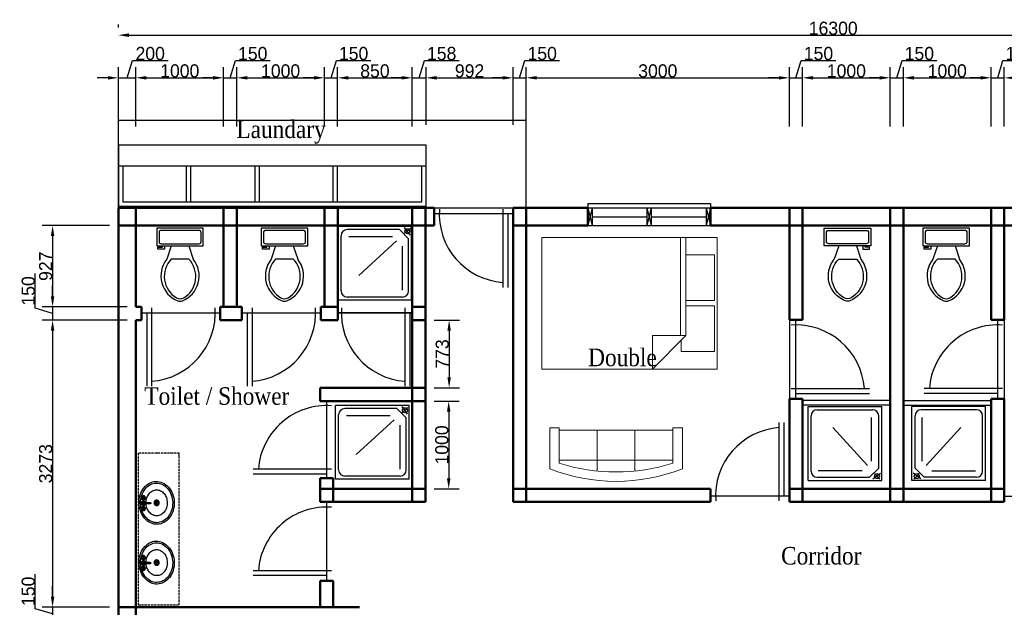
# Model space of a CAD drawing. Header units: metres. Extents: x -375439 to -92892, y 227568 to 490033.
# Tile 20 of 24: x -141303 to -130078, y 253145 to 259840. Entities that reach past the tile are written whole.
import ezdxf

# ---------------------------------------------------------------- set-up
doc = ezdxf.new("R2010")
doc.units = ezdxf.units.M
doc.header["$MEASUREMENT"] = 0
doc.linetypes.add('ACAD_ISO05W100', pattern=[36, 24, -3, 0, -3, 0, -3, 0, -3])
for name, color, linetype in [('.18', 7, 'Continuous'), ('.20', 7, 'Continuous'), ('Layer10', 252, 'ACAD_ISO05W100'), ('PLUMBING', 1, 'Continuous')]:
    doc.layers.add(name, color=color, linetype=linetype)
for name, color, linetype, lineweight in [('.25', 1, 'Continuous', 25), ('.50', 7, 'Continuous', 50), ('dimensioning', 1, 'Continuous', 20), ('furniture', 8, 'Continuous', 18)]:
    doc.layers.add(name, color=color, linetype=linetype, lineweight=lineweight)
doc.dimstyles.new('DIN', dxfattribs={"dimtxt": 150, "dimasz": 120, "dimexe": 120, "dimexo": 100, "dimtad": 1, "dimdec": 0, "dimdsep": 46, "dimtxsty": 'Standard', "dimcen": 2.5, "dimadec": 0, "dimazin": 0, "dimtfac": 1, "dimtdec": 0, "dimtmove": 0, "dimatfit": 3, "dimfxl": 1, "dimtvp": 1, "dimtolj": 1, "dimtzin": 0, "dimarcsym": 0})

# ---------------------------------------------------------------- blocks, each defined once
blk = doc.blocks.new('Toilet - top')
for p, q in [((9.5, -6), (9.5, -2)), ((-10, -8.5), (-8, -8.5)), ((-10, -9.5), (-10, -8.5)), ((-8, -8.5), (-8, -8)), ((-7, -8), (-7, -9.5)), ((-4, -8), (-6, -14)), ((4, -8), (6, -14)), ((-7, -9.5), (-10, -9.5)), ((4, -14), (-4, -14))]:
    blk.add_line(p, q)
blk.add_lwpolyline([(10.5, -8), (10.5, 0), (-10.5, 0), (-10.5, -8)], close=True)
for points in [[(-9.5, -2), (-9.5, -6)], [(8.5, -1), (-8.5, -1)], [(-8.5, -7), (8.5, -7)]]:
    blk.add_lwpolyline(points)
for centre, radius, start, end in [((-8.62, -1.88), 0.884, 81.8699, 188.1301), ((8.62, -1.88), 0.884, 351.8699, 98.1301), ((-8.62, -6.12), 0.884, 171.8699, 278.1301), ((8.62, -6.12), 0.884, 261.8699, 8.1301), ((3.52, -21.58), 12.17, 141.4691, 247.9714), ((4.2, -21.82), 11.33, 136.3677, 238.9468), ((-3.52, -21.58), 12.17, 292.0284, 38.5307), ((-4.2, -21.82), 11.33, 301.053, 43.6321), ((0, -27.88), 4, 245.7318, 294.2682), ((0, -29), 4, 254.8605, 285.1395)]:
    blk.add_arc(centre, radius, start, end)
blk = doc.blocks.new('Faucet - Bathroom top')
for p, q in [((-4.107, 0.125), (-4.375, 0.125)), ((-3.75, 0.4788), (-3.75, 0.75)), ((-3.5, 0.482), (-3.5, 0.75)), ((-3.1461, 0.125), (-2.875, 0.125)), ((3.143, 0.125), (2.875, 0.125)), ((3.5, 0.4788), (3.5, 0.75)), ((3.75, 0.482), (3.75, 0.75)), ((4.1039, 0.125), (4.375, 0.125)), ((-4.1039, -0.125), (-4.375, -0.125)), ((-3.75, -0.4821), (-3.75, -0.75)), ((-3.5, -0.4789), (-3.5, -0.75)), ((-3.143, -0.125), (-2.875, -0.125)), ((-0.5, -0.8639), (-0.5, -4.5)), ((0.5, -4.5), (0.5, -0.8631)), ((3.1461, -0.125), (2.875, -0.125)), ((3.5, -0.4821), (3.5, -0.75)), ((3.75, -0.4789), (3.75, -0.75)), ((4.107, -0.125), (4.375, -0.125))]:
    blk.add_line(p, q)
for centre, radius in [((-3.625, 0), 1.375), ((-4.625, 0), 0.2795), ((-3.625, 0), 0.5), ((-3.625, 1), 0.2795), ((-2.625, 0), 0.2795), ((0, 0), 0.5), ((3.625, 0), 1.375), ((2.625, 0), 0.2795), ((3.625, 0), 0.5), ((3.625, 1), 0.2795), ((4.625, 0), 0.2795), ((-3.625, -1), 0.2795), ((3.625, -1), 0.2795)]:
    blk.add_circle(centre, radius)
for centre, radius, start, end in [((-3.625, 0), 1, 105.2407, 164.2093), ((-3.625, 0), 1, 16.44125, 74.07887), ((0, 0), 1.5, 289.6514, 250.3603), ((0, 0), 1, 300.3431, 239.7554), ((3.625, 0), 1, 106.12, 164.0884), ((3.625, 0), 1, 16.23422, 73.90469), ((-3.625, 0), 1, 196.2342, 253.9047), ((-3.625, 0), 1, 286.12, 344.0884), ((0, -4.5), 0.5, 180, 0), ((3.625, 0), 1, 196.4413, 254.0789), ((3.625, 0), 1, 285.2407, 344.2093)]:
    blk.add_arc(centre, radius, start, end)
blk = doc.blocks.new('Sink - Oval top')
for p, q in [((-1, 0), (1, 0)), ((0, 1), (0, -1))]:
    blk.add_line(p, q)
at = {"linetype": 'Continuous'}
for points in [[(-12.23, 0.39, 0.117634), (-11.46, -3.36, 0.104469), (-8.88, -6.8, 0.090016), (-5.08, -9.07, 0.08192), (-0.32, -10.02, 0.08192), (4.49, -9.38, 0.090016), (8.42, -7.36, 0.104469), (11.22, -4.09, 0.117634), (12.23, -0.39, 0.117634), (11.46, 3.36, 0.104469), (8.88, 6.8, 0.090016), (5.08, 9.07, 0.08192), (0.32, 10.02, 0.08192), (-4.49, 9.38, 0.090016), (-8.42, 7.36, 0.104469), (-11.22, 4.09, 0.117634)], [(-11.29, 0.16, 0.118622), (-10.52, -3.25, 0.104678), (-8.07, -6.36, 0.089562), (-4.54, -8.37, 0.081185), (-0.13, -9.15, 0.081185), (4.3, -8.49, 0.089562), (7.89, -6.58, 0.104678), (10.42, -3.55, 0.118622), (11.29, -0.16, 0.118622), (10.52, 3.25, 0.104678), (8.07, 6.36, 0.089562), (4.54, 8.37, 0.081185), (0.13, 9.15, 0.081185), (-4.3, 8.49, 0.089562), (-7.89, 6.58, 0.104678), (-10.42, 3.55, 0.118622)], [(-7.42, 0.08, 0.118283), (-6.91, -2.17, 0.104607), (-5.29, -4.21, 0.089718), (-2.97, -5.53, 0.081436), (-0.07, -6.04, 0.081436), (2.84, -5.59, 0.089718), (5.2, -4.33, 0.104607), (6.86, -2.32, 0.118283), (7.42, -0.08, 0.118283), (6.91, 2.17, 0.104607), (5.29, 4.21, 0.089718), (2.97, 5.53, 0.081436), (0.07, 6.04, 0.081436), (-2.84, 5.59, 0.089718), (-5.2, 4.33, 0.104607), (-6.86, 2.32, 0.118283)]]:
    blk.add_lwpolyline(points, format="xyb", close=True, dxfattribs=at)
for radius in [1.5, 1]:
    blk.add_circle((0, 0), radius)
blk = doc.blocks.new('*D108')
at = {"layer": 'Defpoints', "color": 0}
for p in [(-123878, 259664), (-140178, 258000), (-123878, 257000)]:
    blk.add_point(p, dxfattribs=at)
at = {"layer": 'dimensioning', "color": 0, "lineweight": -2}
for p, q in [((-140178, 259750), (-140178, 259784)), ((-123878, 258750), (-123878, 259784)), ((-140058, 259664), (-123998, 259664))]:
    blk.add_line(p, q, dxfattribs=at)
at = {"layer": 'dimensioning', "color": 0}
for points in [[(-140058, 259684), (-140058, 259644), (-140178, 259664)], [(-123998, 259684), (-123998, 259644), (-123878, 259664)]]:
    blk.add_solid(points, dxfattribs=at)
at = {"layer": 'dimensioning', "color": 0, "insert": (-132028, 259742), "char_height": 150, "attachment_point": 5}
blk.add_mtext('\\A1;16300', dxfattribs=at)
blk = doc.blocks.new('*D109')
at = {"layer": 'Defpoints', "color": 0}
for p in [(-139978, 259178), (-140178, 256874), (-139978, 256874)]:
    blk.add_point(p, dxfattribs=at)
at = {"layer": 'dimensioning', "color": 0, "lineweight": -2}
for p, q in [((-140078, 259178), (-140018, 259376)), ((-140018, 259376), (-139612, 259376)), ((-140178, 258624), (-140178, 259298)), ((-139978, 258624), (-139978, 259298)), ((-140298, 259178), (-140418, 259178)), ((-140178, 259178), (-139978, 259178)), ((-140178, 259178), (-139978, 259178)), ((-139858, 259178), (-139738, 259178))]:
    blk.add_line(p, q, dxfattribs=at)
at = {"layer": 'dimensioning', "color": 0}
for points in [[(-140298, 259198), (-140298, 259158), (-140178, 259178)], [(-139858, 259198), (-139858, 259158), (-139978, 259178)]]:
    blk.add_solid(points, dxfattribs=at)
at = {"layer": 'dimensioning', "color": 0, "insert": (-139815, 259454), "char_height": 150, "attachment_point": 5}
blk.add_mtext('\\A1;200', dxfattribs=at)
blk = doc.blocks.new('*D110')
at = {"layer": 'Defpoints', "color": 0}
for p in [(-138978, 259178), (-139978, 256874), (-138978, 256874)]:
    blk.add_point(p, dxfattribs=at)
at = {"layer": 'dimensioning', "color": 0, "lineweight": -2}
for p, q in [((-139978, 258624), (-139978, 259298)), ((-138978, 258624), (-138978, 259298)), ((-139858, 259178), (-139098, 259178))]:
    blk.add_line(p, q, dxfattribs=at)
at = {"layer": 'dimensioning', "color": 0}
for points in [[(-139858, 259198), (-139858, 259158), (-139978, 259178)], [(-139098, 259198), (-139098, 259158), (-138978, 259178)]]:
    blk.add_solid(points, dxfattribs=at)
at = {"layer": 'dimensioning', "color": 0, "insert": (-139478, 259256), "char_height": 150, "attachment_point": 5}
blk.add_mtext('\\A1;1000', dxfattribs=at)
blk = doc.blocks.new('*D111')
at = {"layer": 'Defpoints', "color": 0}
for p in [(-138828, 259178), (-138978, 256874), (-138828, 256874)]:
    blk.add_point(p, dxfattribs=at)
at = {"layer": 'dimensioning', "color": 0, "lineweight": -2}
for p, q in [((-138903, 259178), (-138843, 259376)), ((-138843, 259376), (-138448, 259376)), ((-138978, 258624), (-138978, 259298)), ((-138828, 258624), (-138828, 259298)), ((-139098, 259178), (-139218, 259178)), ((-138978, 259178), (-138828, 259178)), ((-138978, 259178), (-138828, 259178)), ((-138708, 259178), (-138588, 259178))]:
    blk.add_line(p, q, dxfattribs=at)
at = {"layer": 'dimensioning', "color": 0}
for points in [[(-139098, 259198), (-139098, 259158), (-138978, 259178)], [(-138708, 259198), (-138708, 259158), (-138828, 259178)]]:
    blk.add_solid(points, dxfattribs=at)
at = {"layer": 'dimensioning', "color": 0, "insert": (-138646, 259454), "char_height": 150, "attachment_point": 5}
blk.add_mtext('\\A1;150', dxfattribs=at)
blk = doc.blocks.new('*D112')
at = {"layer": 'Defpoints', "color": 0}
for p in [(-137828, 259178), (-138828, 256874), (-137828, 256874)]:
    blk.add_point(p, dxfattribs=at)
at = {"layer": 'dimensioning', "color": 0, "lineweight": -2}
for p, q in [((-138828, 258624), (-138828, 259298)), ((-137828, 258624), (-137828, 259298)), ((-138708, 259178), (-137948, 259178))]:
    blk.add_line(p, q, dxfattribs=at)
at = {"layer": 'dimensioning', "color": 0}
for points in [[(-138708, 259198), (-138708, 259158), (-138828, 259178)], [(-137948, 259198), (-137948, 259158), (-137828, 259178)]]:
    blk.add_solid(points, dxfattribs=at)
at = {"layer": 'dimensioning', "color": 0, "insert": (-138328, 259256), "char_height": 150, "attachment_point": 5}
blk.add_mtext('\\A1;1000', dxfattribs=at)
blk = doc.blocks.new('*D113')
at = {"layer": 'Defpoints', "color": 0}
for p in [(-137678, 259178), (-137828, 256874), (-137678, 256874)]:
    blk.add_point(p, dxfattribs=at)
at = {"layer": 'dimensioning', "color": 0, "lineweight": -2}
for p, q in [((-137753, 259178), (-137693, 259376)), ((-137693, 259376), (-137298, 259376)), ((-137828, 258624), (-137828, 259298)), ((-137678, 258624), (-137678, 259298)), ((-137948, 259178), (-138068, 259178)), ((-137828, 259178), (-137678, 259178)), ((-137828, 259178), (-137678, 259178)), ((-137558, 259178), (-137438, 259178))]:
    blk.add_line(p, q, dxfattribs=at)
at = {"layer": 'dimensioning', "color": 0}
for points in [[(-137948, 259198), (-137948, 259158), (-137828, 259178)], [(-137558, 259198), (-137558, 259158), (-137678, 259178)]]:
    blk.add_solid(points, dxfattribs=at)
at = {"layer": 'dimensioning', "color": 0, "insert": (-137496, 259454), "char_height": 150, "attachment_point": 5}
blk.add_mtext('\\A1;150', dxfattribs=at)
blk = doc.blocks.new('*D114')
at = {"layer": 'Defpoints', "color": 0}
for p in [(-136828, 259178), (-137678, 256874), (-136828, 256874)]:
    blk.add_point(p, dxfattribs=at)
at = {"layer": 'dimensioning', "color": 0, "lineweight": -2}
for p, q in [((-137678, 258624), (-137678, 259298)), ((-136828, 258624), (-136828, 259298)), ((-137558, 259178), (-136948, 259178))]:
    blk.add_line(p, q, dxfattribs=at)
at = {"layer": 'dimensioning', "color": 0}
for points in [[(-137558, 259198), (-137558, 259158), (-137678, 259178)], [(-136948, 259198), (-136948, 259158), (-136828, 259178)]]:
    blk.add_solid(points, dxfattribs=at)
at = {"layer": 'dimensioning', "color": 0, "insert": (-137253, 259256), "char_height": 150, "attachment_point": 5}
blk.add_mtext('\\A1;850', dxfattribs=at)
blk = doc.blocks.new('*D115')
at = {"layer": 'Defpoints', "color": 0}
for p in [(-136670, 259178), (-136828, 256874), (-136670, 256894)]:
    blk.add_point(p, dxfattribs=at)
at = {"layer": 'dimensioning', "color": 0, "lineweight": -2}
for p, q in [((-136749, 259178), (-136689, 259376)), ((-136689, 259376), (-136294, 259376)), ((-136828, 258624), (-136828, 259298)), ((-136670, 258644), (-136670, 259298)), ((-136948, 259178), (-137068, 259178)), ((-136828, 259178), (-136670, 259178)), ((-136828, 259178), (-136670, 259178)), ((-136550, 259178), (-136430, 259178))]:
    blk.add_line(p, q, dxfattribs=at)
at = {"layer": 'dimensioning', "color": 0}
for points in [[(-136948, 259198), (-136948, 259158), (-136828, 259178)], [(-136550, 259198), (-136550, 259158), (-136670, 259178)]]:
    blk.add_solid(points, dxfattribs=at)
at = {"layer": 'dimensioning', "color": 0, "insert": (-136492, 259454), "char_height": 150, "attachment_point": 5}
blk.add_mtext('\\A1;158', dxfattribs=at)
blk = doc.blocks.new('*D116')
at = {"layer": 'Defpoints', "color": 0}
for p in [(-135678, 259178), (-136670, 256894), (-135678, 256894)]:
    blk.add_point(p, dxfattribs=at)
at = {"layer": 'dimensioning', "color": 0, "lineweight": -2}
for p, q in [((-136670, 258644), (-136670, 259298)), ((-135678, 258644), (-135678, 259298)), ((-136550, 259178), (-135798, 259178))]:
    blk.add_line(p, q, dxfattribs=at)
at = {"layer": 'dimensioning', "color": 0}
for points in [[(-136550, 259198), (-136550, 259158), (-136670, 259178)], [(-135798, 259198), (-135798, 259158), (-135678, 259178)]]:
    blk.add_solid(points, dxfattribs=at)
at = {"layer": 'dimensioning', "color": 0, "insert": (-136174, 259256), "char_height": 150, "attachment_point": 5}
blk.add_mtext('\\A1;992', dxfattribs=at)
blk = doc.blocks.new('*D117')
at = {"layer": 'Defpoints', "color": 0}
for p in [(-135528, 259178), (-135678, 256894), (-135528, 256874)]:
    blk.add_point(p, dxfattribs=at)
at = {"layer": 'dimensioning', "color": 0, "lineweight": -2}
for p, q in [((-135603, 259178), (-135543, 259376)), ((-135543, 259376), (-135148, 259376)), ((-135678, 258644), (-135678, 259298)), ((-135528, 258624), (-135528, 259298)), ((-135798, 259178), (-135918, 259178)), ((-135678, 259178), (-135528, 259178)), ((-135678, 259178), (-135528, 259178)), ((-135408, 259178), (-135288, 259178))]:
    blk.add_line(p, q, dxfattribs=at)
at = {"layer": 'dimensioning', "color": 0}
for points in [[(-135798, 259198), (-135798, 259158), (-135678, 259178)], [(-135408, 259198), (-135408, 259158), (-135528, 259178)]]:
    blk.add_solid(points, dxfattribs=at)
at = {"layer": 'dimensioning', "color": 0, "insert": (-135346, 259454), "char_height": 150, "attachment_point": 5}
blk.add_mtext('\\A1;150', dxfattribs=at)
blk = doc.blocks.new('*D118')
at = {"layer": 'Defpoints', "color": 0}
for p in [(-132528, 259178), (-135528, 256874), (-132528, 256874)]:
    blk.add_point(p, dxfattribs=at)
at = {"layer": 'dimensioning', "color": 0, "lineweight": -2}
for p, q in [((-135528, 258624), (-135528, 259298)), ((-132528, 258624), (-132528, 259298)), ((-135408, 259178), (-132648, 259178))]:
    blk.add_line(p, q, dxfattribs=at)
at = {"layer": 'dimensioning', "color": 0}
for points in [[(-135408, 259198), (-135408, 259158), (-135528, 259178)], [(-132648, 259198), (-132648, 259158), (-132528, 259178)]]:
    blk.add_solid(points, dxfattribs=at)
at = {"layer": 'dimensioning', "color": 0, "insert": (-134028, 259256), "char_height": 150, "attachment_point": 5}
blk.add_mtext('\\A1;3000', dxfattribs=at)
blk = doc.blocks.new('*D119')
at = {"layer": 'Defpoints', "color": 0}
for p in [(-132378, 259178), (-132528, 256874), (-132378, 256874)]:
    blk.add_point(p, dxfattribs=at)
at = {"layer": 'dimensioning', "color": 0, "lineweight": -2}
for p, q in [((-132453, 259178), (-132393, 259376)), ((-132393, 259376), (-131998, 259376)), ((-132528, 258624), (-132528, 259298)), ((-132378, 258624), (-132378, 259298)), ((-132648, 259178), (-132768, 259178)), ((-132528, 259178), (-132378, 259178)), ((-132528, 259178), (-132378, 259178)), ((-132258, 259178), (-132138, 259178))]:
    blk.add_line(p, q, dxfattribs=at)
at = {"layer": 'dimensioning', "color": 0}
for points in [[(-132648, 259198), (-132648, 259158), (-132528, 259178)], [(-132258, 259198), (-132258, 259158), (-132378, 259178)]]:
    blk.add_solid(points, dxfattribs=at)
at = {"layer": 'dimensioning', "color": 0, "insert": (-132196, 259454), "char_height": 150, "attachment_point": 5}
blk.add_mtext('\\A1;150', dxfattribs=at)
blk = doc.blocks.new('*D120')
at = {"layer": 'Defpoints', "color": 0}
for p in [(-131378, 259178), (-132378, 256874), (-131378, 256874)]:
    blk.add_point(p, dxfattribs=at)
at = {"layer": 'dimensioning', "color": 0, "lineweight": -2}
for p, q in [((-132378, 258624), (-132378, 259298)), ((-131378, 258624), (-131378, 259298)), ((-132258, 259178), (-131498, 259178))]:
    blk.add_line(p, q, dxfattribs=at)
at = {"layer": 'dimensioning', "color": 0}
for points in [[(-132258, 259198), (-132258, 259158), (-132378, 259178)], [(-131498, 259198), (-131498, 259158), (-131378, 259178)]]:
    blk.add_solid(points, dxfattribs=at)
at = {"layer": 'dimensioning', "color": 0, "insert": (-131878, 259256), "char_height": 150, "attachment_point": 5}
blk.add_mtext('\\A1;1000', dxfattribs=at)
blk = doc.blocks.new('*D121')
at = {"layer": 'Defpoints', "color": 0}
for p in [(-131228, 259178), (-131378, 256874), (-131228, 256874)]:
    blk.add_point(p, dxfattribs=at)
at = {"layer": 'dimensioning', "color": 0, "lineweight": -2}
for p, q in [((-131303, 259178), (-131243, 259376)), ((-131243, 259376), (-130848, 259376)), ((-131378, 258624), (-131378, 259298)), ((-131228, 258624), (-131228, 259298)), ((-131498, 259178), (-131618, 259178)), ((-131378, 259178), (-131228, 259178)), ((-131378, 259178), (-131228, 259178)), ((-131108, 259178), (-130988, 259178))]:
    blk.add_line(p, q, dxfattribs=at)
at = {"layer": 'dimensioning', "color": 0}
for points in [[(-131498, 259198), (-131498, 259158), (-131378, 259178)], [(-131108, 259198), (-131108, 259158), (-131228, 259178)]]:
    blk.add_solid(points, dxfattribs=at)
at = {"layer": 'dimensioning', "color": 0, "insert": (-131046, 259454), "char_height": 150, "attachment_point": 5}
blk.add_mtext('\\A1;150', dxfattribs=at)
blk = doc.blocks.new('*D122')
at = {"layer": 'Defpoints', "color": 0}
for p in [(-130228, 259178), (-131228, 256874), (-130228, 256874)]:
    blk.add_point(p, dxfattribs=at)
at = {"layer": 'dimensioning', "color": 0, "lineweight": -2}
for p, q in [((-131228, 258624), (-131228, 259298)), ((-130228, 258624), (-130228, 259298)), ((-131108, 259178), (-130348, 259178))]:
    blk.add_line(p, q, dxfattribs=at)
at = {"layer": 'dimensioning', "color": 0}
for points in [[(-131108, 259198), (-131108, 259158), (-131228, 259178)], [(-130348, 259198), (-130348, 259158), (-130228, 259178)]]:
    blk.add_solid(points, dxfattribs=at)
at = {"layer": 'dimensioning', "color": 0, "insert": (-130728, 259256), "char_height": 150, "attachment_point": 5}
blk.add_mtext('\\A1;1000', dxfattribs=at)
blk = doc.blocks.new('*D123')
at = {"layer": 'Defpoints', "color": 0}
for p in [(-130078, 259178), (-130228, 256874), (-130078, 256874)]:
    blk.add_point(p, dxfattribs=at)
at = {"layer": 'dimensioning', "color": 0, "lineweight": -2}
for p, q in [((-130153, 259178), (-130093, 259376)), ((-130093, 259376), (-129698, 259376)), ((-130228, 258624), (-130228, 259298)), ((-130078, 258624), (-130078, 259298)), ((-130348, 259178), (-130468, 259178)), ((-130228, 259178), (-130078, 259178)), ((-130228, 259178), (-130078, 259178)), ((-129958, 259178), (-129838, 259178))]:
    blk.add_line(p, q, dxfattribs=at)
at = {"layer": 'dimensioning', "color": 0}
for points in [[(-130348, 259198), (-130348, 259158), (-130228, 259178)], [(-129958, 259198), (-129958, 259158), (-130078, 259178)]]:
    blk.add_solid(points, dxfattribs=at)
at = {"layer": 'dimensioning', "color": 0, "insert": (-129896, 259454), "char_height": 150, "attachment_point": 5}
blk.add_mtext('\\A1;150', dxfattribs=at)
blk = doc.blocks.new('*D128')
at = {"layer": 'Defpoints', "color": 0}
for p in [(-140178, 257495), (-140928, 256568), (-139978, 256568)]:
    blk.add_point(p, dxfattribs=at)
at = {"layer": 'dimensioning', "color": 0, "lineweight": -2}
for p, q in [((-140278, 257495), (-141048, 257495)), ((-140928, 257375), (-140928, 256688)), ((-140078, 256568), (-141048, 256568))]:
    blk.add_line(p, q, dxfattribs=at)
at = {"layer": 'dimensioning', "color": 0}
for points in [[(-140948, 257375), (-140908, 257375), (-140928, 257495)], [(-140948, 256688), (-140908, 256688), (-140928, 256568)]]:
    blk.add_solid(points, dxfattribs=at)
at = {"layer": 'dimensioning', "color": 0, "insert": (-141006, 257031), "char_height": 150, "attachment_point": 5, "rotation": 90}
blk.add_mtext('\\A1;927', dxfattribs=at)
blk = doc.blocks.new('*D129')
at = {"layer": 'Defpoints', "color": 0}
for p in [(-139978, 256568), (-140928, 256418), (-139978, 256418)]:
    blk.add_point(p, dxfattribs=at)
at = {"layer": 'dimensioning', "color": 0, "lineweight": -2}
for p, q in [((-141126, 256552), (-141126, 256947)), ((-140928, 256688), (-140928, 256808)), ((-140928, 256493), (-141126, 256552)), ((-140078, 256568), (-141048, 256568)), ((-140928, 256568), (-140928, 256418)), ((-140928, 256568), (-140928, 256418)), ((-140078, 256418), (-141048, 256418)), ((-140928, 256298), (-140928, 256178))]:
    blk.add_line(p, q, dxfattribs=at)
at = {"layer": 'dimensioning', "color": 0}
for points in [[(-140948, 256688), (-140908, 256688), (-140928, 256568)], [(-140948, 256298), (-140908, 256298), (-140928, 256418)]]:
    blk.add_solid(points, dxfattribs=at)
at = {"layer": 'dimensioning', "color": 0, "insert": (-141205, 256750), "char_height": 150, "attachment_point": 5, "rotation": 90}
blk.add_mtext('\\A1;150', dxfattribs=at)
blk = doc.blocks.new('*D130')
at = {"layer": 'Defpoints', "color": 0}
for p in [(-139978, 256418), (-140928, 253145), (-140178, 253145)]:
    blk.add_point(p, dxfattribs=at)
at = {"layer": 'dimensioning', "color": 0, "lineweight": -2}
for p, q in [((-140078, 256418), (-141048, 256418)), ((-140928, 256298), (-140928, 253265)), ((-140278, 253145), (-141048, 253145))]:
    blk.add_line(p, q, dxfattribs=at)
at = {"layer": 'dimensioning', "color": 0}
for points in [[(-140948, 256298), (-140908, 256298), (-140928, 256418)], [(-140948, 253265), (-140908, 253265), (-140928, 253145)]]:
    blk.add_solid(points, dxfattribs=at)
at = {"layer": 'dimensioning', "color": 0, "insert": (-141006, 254781), "char_height": 150, "attachment_point": 5, "rotation": 90}
blk.add_mtext('\\A1;3273', dxfattribs=at)
blk = doc.blocks.new('*D131')
at = {"layer": 'Defpoints', "color": 0}
for p in [(-140178, 253145), (-140928, 252995), (-140178, 252995)]:
    blk.add_point(p, dxfattribs=at)
at = {"layer": 'dimensioning', "color": 0, "lineweight": -2}
for p, q in [((-141126, 253129), (-141126, 253524)), ((-140928, 253265), (-140928, 253385)), ((-140278, 253145), (-141048, 253145)), ((-140928, 253145), (-140928, 252995)), ((-140928, 253145), (-140928, 252995)), ((-140928, 253070), (-141126, 253129)), ((-140278, 252995), (-141048, 252995)), ((-140928, 252875), (-140928, 252755))]:
    blk.add_line(p, q, dxfattribs=at)
at = {"layer": 'dimensioning', "color": 0}
for points in [[(-140948, 253265), (-140908, 253265), (-140928, 253145)], [(-140948, 252875), (-140908, 252875), (-140928, 252995)]]:
    blk.add_solid(points, dxfattribs=at)
at = {"layer": 'dimensioning', "color": 0, "insert": (-141205, 253327), "char_height": 150, "attachment_point": 5, "rotation": 90}
blk.add_mtext('\\A1;150', dxfattribs=at)
blk = doc.blocks.new('*D136')
at = {"layer": 'Defpoints', "color": 0}
for p in [(-136678, 256418), (-136678, 255645), (-136407, 255645)]:
    blk.add_point(p, dxfattribs=at)
at = {"layer": 'dimensioning', "color": 0, "lineweight": -2}
for p, q in [((-136578, 256418), (-136287, 256418)), ((-136407, 256298), (-136407, 255765)), ((-136578, 255645), (-136287, 255645))]:
    blk.add_line(p, q, dxfattribs=at)
at = {"layer": 'dimensioning', "color": 0}
for points in [[(-136427, 256298), (-136387, 256298), (-136407, 256418)], [(-136427, 255765), (-136387, 255765), (-136407, 255645)]]:
    blk.add_solid(points, dxfattribs=at)
at = {"layer": 'dimensioning', "color": 0, "insert": (-136485, 256031), "char_height": 150, "attachment_point": 5, "rotation": 90}
blk.add_mtext('\\A1;773', dxfattribs=at)
blk = doc.blocks.new('*D137')
at = {"layer": 'Defpoints', "color": 0}
for p in [(-136678, 255495), (-136678, 254495), (-136412, 254495)]:
    blk.add_point(p, dxfattribs=at)
at = {"layer": 'dimensioning', "color": 0, "lineweight": -2}
for p, q in [((-136578, 255495), (-136292, 255495)), ((-136412, 255375), (-136412, 254615)), ((-136578, 254495), (-136292, 254495))]:
    blk.add_line(p, q, dxfattribs=at)
at = {"layer": 'dimensioning', "color": 0}
for points in [[(-136432, 255375), (-136392, 255375), (-136412, 255495)], [(-136432, 254615), (-136392, 254615), (-136412, 254495)]]:
    blk.add_solid(points, dxfattribs=at)
at = {"layer": 'dimensioning', "color": 0, "insert": (-136490, 254995), "char_height": 150, "attachment_point": 5, "rotation": 90}
blk.add_mtext('\\A1;1000', dxfattribs=at)

msp = doc.modelspace()

# ---------------------------------------------------------------- linework, layer by layer
at = {"layer": '.20'}
for p, q in [((-140177.6, 257694.8), (-140177.6, 258694.8)), ((-140177.6, 258694.8), (-135527.6, 258694.8)), ((-135527.6, 257694.8), (-135527.6, 258694.8)), ((-136670, 258410), (-140177.6, 258410)), ((-140177.6, 258410), (-140177.6, 257714.8)), ((-136670, 257714.8), (-136670, 258410)), ((-136670, 258172.4), (-140177.6, 258172.4)), ((-140127.6, 258172.4), (-140127.6, 257764.8)), ((-139400, 257764.8), (-139400, 258172.4)), ((-139350, 257764.8), (-139350, 258172.4)), ((-138620, 257764.8), (-138620, 258172.4)), ((-138570, 257764.8), (-138570, 258172.4)), ((-137730, 257764.8), (-137730, 258172.4)), ((-137680, 257764.8), (-137680, 258172.4)), ((-136720, 257764.8), (-136720, 258172.4)), ((-140127.6, 257764.8), (-136720, 257764.8)), ((-140177.6, 257714.8), (-136670, 257714.8)), ((-136577.6, 257694.8), (-135677.6, 257694.8)), ((-134827.3, 257694.8), (-134827.3, 257494.8)), ((-133427.3, 257694.8), (-133427.3, 257494.8)), ((-132527.6, 256419.8), (-132527.6, 255519.8)), ((-130077.6, 256419.8), (-130077.6, 255519.8)), ((-131377.6, 255499.4), (-132377.6, 255499.4)), ((-131227.6, 255499.4), (-130227.6, 255499.4)), ((-131377.6, 255449.4), (-132377.6, 255449.4)), ((-131227.6, 255449.4), (-130227.6, 255449.4))]:
    msp.add_line(p, q, dxfattribs=at)
at = {"layer": '.25'}
for p, q in [((-134827.3, 257744.8), (-133427.3, 257744.8)), ((-134827.3, 257744.8), (-134827.3, 257694.8)), ((-133427.3, 257744.8), (-133427.3, 257694.8)), ((-135677.6, 257626.8), (-136577.6, 257626.8)), ((-135794.7, 257682.6), (-135794.7, 256789.7)), ((-135738.9, 257626.8), (-135738.9, 256789.7)), ((-134827.3, 257694.8), (-133427.3, 257694.8)), ((-134777.3, 257694.8), (-134827.3, 257494.8)), ((-134827.3, 257694.8), (-134777.3, 257494.8)), ((-134777.3, 257694.8), (-134777.3, 257494.8)), ((-134102.3, 257694.8), (-134152.3, 257494.8)), ((-134152.3, 257694.8), (-134102.3, 257494.8)), ((-134152.3, 257694.8), (-134152.3, 257494.8)), ((-134102.3, 257694.8), (-134102.3, 257494.8)), ((-133427.3, 257694.8), (-133477.3, 257494.8)), ((-133477.3, 257694.8), (-133427.3, 257494.8)), ((-133477.3, 257694.8), (-133477.3, 257494.8)), ((-134777.3, 257594.8), (-134152.3, 257594.8)), ((-134102.3, 257594.8), (-133477.3, 257594.8)), ((-134827.3, 257494.8), (-133427.3, 257494.8)), ((-139798.9, 256555.6), (-139798.9, 255662.7)), ((-138654.5, 256555.6), (-138654.5, 255662.7)), ((-136910.8, 256555.6), (-136910.8, 255662.7)), ((-139916, 256499.8), (-139016, 256499.8)), ((-139854.7, 256499.8), (-139854.7, 255662.7)), ((-138771.6, 256499.8), (-137871.6, 256499.8)), ((-138710.3, 256499.8), (-138710.3, 255662.7)), ((-137677.6, 256499.8), (-136827.6, 256499.8)), ((-136827.6, 256499.8), (-137677.6, 256499.8)), ((-136855, 256499.8), (-136855, 255662.7)), ((-132452.6, 255519.8), (-132452.6, 256419.8)), ((-130152.6, 255519.8), (-130152.6, 256419.8)), ((-132508.4, 255636.9), (-131615.5, 255636.9)), ((-130096.8, 255636.9), (-130989.6, 255636.9)), ((-137802.6, 254614.6), (-137802.6, 255500.5)), ((-132452.6, 255581.1), (-131615.5, 255581.1)), ((-130152.6, 255581.1), (-130989.6, 255581.1)), ((-132644.7, 254357), (-132644.7, 255249.9)), ((-132588.9, 254412.8), (-132588.9, 255249.9)), ((-137746.8, 254717.6), (-138639.6, 254717.6)), ((-137802.6, 254661.8), (-138639.6, 254661.8)), ((-132527.6, 254412.8), (-133427.6, 254412.8)), ((-130077.6, 254410), (-129177.6, 254410)), ((-137802.6, 253444.8), (-137802.6, 254344.8)), ((-137746.8, 253561.9), (-138639.6, 253561.9)), ((-137802.6, 253506.1), (-138639.6, 253506.1))]:
    msp.add_line(p, q, dxfattribs=at)
for centre, start, end in [((-135738.9, 257626.8), 175.90396, 265.90396), ((-139854.7, 256499.8), 274.09604, 4.09604), ((-138710.3, 256499.8), 274.09604, 4.09604), ((-136855, 256499.8), 175.90396, 265.90396), ((-132452.6, 255581.1), 4.09604, 94.09604), ((-130152.6, 255581.1), 85.90396, 175.90396), ((-137802.6, 254661.8), 85.90396, 175.90396), ((-132588.9, 254412.8), 94.09604, 184.09604), ((-137802.6, 253506.1), 85.90396, 175.90396)]:
    msp.add_arc(centre, 781.2, start, end, dxfattribs=at)
at = {"layer": '.50'}
for p, q in [((-140177.6, 257694.8), (-140177.6, 249794.8)), ((-140177.6, 257694.8), (-136577.6, 257694.8)), ((-139977.6, 257694.8), (-139977.6, 256567.8)), ((-138977.6, 257694.8), (-138977.6, 256567.8)), ((-138827.6, 257694.8), (-138827.6, 256567.8)), ((-137827.6, 257694.8), (-137827.6, 256567.8)), ((-137677.6, 257694.8), (-137677.6, 256417.8)), ((-136827.6, 257694.8), (-136827.6, 254344.8)), ((-136677.6, 257694.8), (-136677.6, 254344.8)), ((-136577.6, 257694.8), (-136577.6, 257494.8)), ((-135677.6, 257694.8), (-135677.6, 254344.8)), ((-135677.6, 257694.8), (-134827.3, 257694.8)), ((-135527.6, 257694.8), (-135527.6, 254344.8)), ((-134827.3, 257694.8), (-134827.3, 257494.8)), ((-134827.3, 257694.8), (-134827.3, 257494.8)), ((-133427.3, 257694.8), (-129435.8, 257694.8)), ((-133427.3, 257694.8), (-133427.3, 257494.8)), ((-132527.6, 257694.8), (-132527.6, 256419.8)), ((-132377.6, 257694.8), (-132377.6, 256419.8)), ((-131377.6, 257694.8), (-131377.6, 254344.8)), ((-131227.6, 257694.8), (-131227.6, 254344.8)), ((-130227.6, 257694.8), (-130227.6, 256419.8)), ((-130077.6, 257694.8), (-130077.6, 256419.8)), ((-140177.6, 257494.8), (-136577.6, 257494.8)), ((-135677.6, 257494.8), (-134827.3, 257494.8)), ((-133427.3, 257494.8), (-129435.8, 257494.8)), ((-139977.6, 256567.8), (-139916, 256567.8)), ((-139916, 256567.8), (-139916, 256417.8)), ((-139016, 256567.8), (-139016, 256417.8)), ((-139016, 256567.8), (-138771.6, 256567.8)), ((-138771.6, 256567.8), (-138771.6, 256417.8)), ((-137871.6, 256567.8), (-137871.6, 256417.8)), ((-137871.6, 256567.8), (-137677.6, 256567.8)), ((-136827.6, 256567.8), (-136677.6, 256567.8)), ((-139977.6, 256417.8), (-139916, 256417.8)), ((-139977.6, 256417.8), (-139977.6, 249794.8)), ((-139016, 256417.8), (-138771.6, 256417.8)), ((-137871.6, 256417.8), (-137677.6, 256417.8)), ((-136827.6, 256417.8), (-136677.6, 256417.8)), ((-132377.6, 256419.8), (-132527.6, 256419.8)), ((-130227.6, 256419.8), (-130077.6, 256419.8)), ((-136677.6, 255644.8), (-137877.6, 255644.8)), ((-137877.6, 255644.8), (-137877.6, 255494.8)), ((-136677.6, 255494.8), (-137877.6, 255494.8)), ((-132377.6, 255519.8), (-132527.6, 255519.8)), ((-132527.6, 255519.8), (-132527.6, 254344.8)), ((-132377.6, 255519.8), (-132377.6, 254344.8)), ((-130227.6, 255519.8), (-130077.6, 255519.8)), ((-130227.6, 255519.8), (-130227.6, 254344.8)), ((-130077.6, 255519.8), (-130077.6, 254344.8)), ((-137877.6, 254614.6), (-137877.6, 254344.8)), ((-137877.6, 254614.6), (-137727.6, 254614.6)), ((-137727.6, 254614.6), (-137727.6, 254344.8)), ((-136677.6, 254494.8), (-137877.6, 254494.8)), ((-135677.6, 254494.8), (-133427.6, 254494.8)), ((-133427.6, 254344.8), (-133427.6, 254494.8)), ((-132527.6, 254494.8), (-131377.6, 254494.8)), ((-131377.6, 254494.8), (-130077.6, 254494.8)), ((-136677.6, 254344.8), (-137877.6, 254344.8)), ((-135677.6, 254344.8), (-133427.6, 254344.8)), ((-132527.6, 254344.8), (-131377.6, 254344.8)), ((-131377.6, 254344.8), (-130077.6, 254344.8)), ((-137727.6, 253444.8), (-137877.6, 253444.8)), ((-137877.6, 253444.8), (-137877.6, 253144.8)), ((-137727.6, 253444.8), (-137727.6, 253144.8)), ((-140177.6, 253144.8), (-137427.6, 253144.8))]:
    msp.add_line(p, q, dxfattribs=at)
at = {"layer": 'furniture'}
for p, q in [((-135350, 255860), (-135350, 257360)), ((-135350, 257360), (-133350, 257360)), ((-133770, 256240), (-133770, 257360)), ((-133710, 257360), (-133710, 256240)), ((-133350, 257360), (-133350, 255860)), ((-133710, 257160), (-133380, 257160)), ((-133380, 257160), (-133380, 256640)), ((-133380, 256640), (-133710, 256640)), ((-133710, 256580), (-133380, 256580)), ((-133380, 256580), (-133380, 256060)), ((-134090, 256240), (-134090, 255860)), ((-134090, 255860), (-133710, 256240)), ((-133710, 256240), (-134090, 256240)), ((-133760, 256060), (-133760, 256190)), ((-133380, 256060), (-133760, 256060)), ((-133350, 255860), (-135350, 255860)), ((-135152, 255191.1), (-135152, 254785.6)), ((-133856, 255163.1), (-135152, 255163.1)), ((-134720, 255163.1), (-134720, 254697.9)), ((-134288, 255163.1), (-134288, 254697.9)), ((-133856, 255191.1), (-133856, 254785.6)), ((-133856, 254820), (-135152, 254820))]:
    msp.add_line(p, q, dxfattribs=at)
for points in [[(-135260, 254723.1), (-135260, 255191.1), (-135152, 255191.1)], [(-133856, 255191.1), (-133748, 255191.1), (-133748, 254723.1)]]:
    msp.add_lwpolyline(points, dxfattribs=at)
for centre, radius, start, end in [((-134504, 256635.6), 2056.5, 248.43141, 291.5686), ((-134504, 256868.7), 2181.5, 252.72033, 287.2797)]:
    msp.add_arc(centre, radius, start, end, dxfattribs=at)
at = {"layer": 'Layer10'}
msp.add_lwpolyline([(-139950.9, 253172.6), (-139485.9, 253172.6), (-139485.9, 254900.5), (-139950.9, 254900.5)], close=True, dxfattribs=at)
at = {"layer": 'PLUMBING'}
for p, q in [((-136834.6, 257484.2), (-137674.6, 257484.2)), ((-137674.6, 256644.2), (-137674.6, 257484.2)), ((-136974.6, 257449.2), (-137569.6, 257449.2)), ((-136869.6, 257344.2), (-136974.6, 257449.2)), ((-136852.4, 257383.6), (-136914.9, 257471.1)), ((-136848.7, 257461.6), (-136914.4, 257402.2)), ((-136834.6, 256644.2), (-136834.6, 257484.2)), ((-137639.6, 256749.2), (-137639.6, 257379.2)), ((-137053.6, 257367.4), (-137549.9, 257367.4)), ((-137005.5, 257320.7), (-137437.9, 256926.6)), ((-136869.6, 256749.2), (-136869.6, 257344.2)), ((-136941.9, 257259.1), (-136941.9, 256758.6)), ((-136834.6, 256644.2), (-137674.6, 256644.2)), ((-136939.6, 256679.2), (-137569.6, 256679.2)), ((-136862, 255444.4), (-137702, 255444.4)), ((-137702, 254604.4), (-137702, 255444.4)), ((-137002, 255409.4), (-137597, 255409.4)), ((-136897, 255304.4), (-137002, 255409.4)), ((-136879.8, 255343.8), (-136942.3, 255431.3)), ((-136876.1, 255421.8), (-136941.7, 255362.4)), ((-136862, 254604.4), (-136862, 255444.4)), ((-132314.7, 254591), (-132314.7, 255431)), ((-132314.7, 255431), (-131474.7, 255431)), ((-132209.7, 255396), (-131579.7, 255396)), ((-131474.7, 254591), (-131474.7, 255431)), ((-131130.5, 254591), (-131130.5, 255431)), ((-130290.5, 255431), (-131130.5, 255431)), ((-130395.5, 255396), (-131025.5, 255396)), ((-130290.5, 254591), (-130290.5, 255431)), ((-137667, 254709.4), (-137667, 255339.4)), ((-137081, 255327.6), (-137577.2, 255327.6)), ((-137032.8, 255280.9), (-137465.2, 254886.8)), ((-136897, 254709.4), (-136897, 255304.4)), ((-132279.7, 254696), (-132279.7, 255326)), ((-131591.5, 254810.1), (-131591.5, 255306.3)), ((-131509.7, 254731), (-131509.7, 255326)), ((-131095.5, 254731), (-131095.5, 255326)), ((-131013.6, 254810.1), (-131013.6, 255306.3)), ((-130325.5, 254696), (-130325.5, 255326)), ((-136969.2, 255219.3), (-136969.2, 254718.8)), ((-131638.1, 254761.9), (-132032.2, 255194.3)), ((-130967, 254761.9), (-130572.9, 255194.3)), ((-131614.7, 254626), (-131509.7, 254731)), ((-130990.5, 254626), (-131095.5, 254731)), ((-136862, 254604.4), (-137702, 254604.4)), ((-136967, 254639.4), (-137597, 254639.4)), ((-132209.7, 254626), (-131614.7, 254626)), ((-131699.7, 254698.3), (-132200.2, 254698.3)), ((-131575.2, 254608.8), (-131487.7, 254671.3)), ((-131497.3, 254605.1), (-131556.7, 254670.8)), ((-131029.9, 254608.8), (-131117.4, 254671.3)), ((-131107.8, 254605.1), (-131048.5, 254670.8)), ((-130395.5, 254626), (-130990.5, 254626)), ((-130905.4, 254698.3), (-130404.9, 254698.3)), ((-132314.7, 254591), (-131474.7, 254591)), ((-130290.5, 254591), (-131130.5, 254591))]:
    msp.add_line(p, q, dxfattribs=at)
for centre in [(-136883.4, 257429.9), (-136910.8, 255390.1), (-131529, 254639.8), (-131076.2, 254639.8)]:
    msp.add_circle(centre, 28.3, dxfattribs=at)
for centre, start, end in [((-137569.6, 257379.2), 90, 180), ((-137569.6, 256749.2), 180, 270), ((-136939.6, 256749.2), 270, 0), ((-137597, 255339.4), 90, 180), ((-132209.7, 255326), 90, 180), ((-131579.7, 255326), 0, 90), ((-131025.5, 255326), 90, 180), ((-130395.5, 255326), 360, 90), ((-137597, 254709.4), 180, 270), ((-136967, 254709.4), 270, 0), ((-132209.7, 254696), 180, 270), ((-130395.5, 254696), 270, 360)]:
    msp.add_arc(centre, 70, start, end, dxfattribs=at)

# ---------------------------------------------------------------- block references
at = {"layer": 'Layer10'}
for name, p, xscale, yscale, zscale, rotation in [('Sink - Oval top', (-139741.7, 254334.9), -20, 20, 20, 270), ('Faucet - Bathroom top', (-139892.8, 254330.5), -16.79999999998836, 16.79999999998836, 16.8, 89.99999999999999), ('Sink - Oval top', (-139741.7, 253653.8), -20, 20, 20, 270), ('Faucet - Bathroom top', (-139892.8, 253649.4), -16.79999999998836, 16.79999999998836, 16.8, 89.99999999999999)]:
    msp.add_blockref(name, p, dxfattribs=dict(at, xscale=xscale, yscale=yscale, zscale=zscale, rotation=rotation))
at = {"layer": 'PLUMBING', "yscale": 25.20000000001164, "zscale": 25.2}
for p, xscale in [((-139474.9, 257464.4), 25.20000000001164), ((-138284.3, 257464.4), 25.20000000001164), ((-131865.1, 257464.4), -25.20000000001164), ((-130740.1, 257464.4), 25.20000000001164)]:
    msp.add_blockref('Toilet - top', p, dxfattribs=dict(at, xscale=xscale))

# ---------------------------------------------------------------- texts
at = {"layer": '.18', "char_height": 200, "width": 4077.3, "attachment_point": 1}
for s, insert in [('{\\fGaramond|b0|i0|c0|p18;Laundary}', (-138832, 258692.2)), ('{\\fGaramond|b0|i0|c0|p18;Double}', (-134822, 256092.2)), ('{\\fGaramond|b0|i0|c0|p18;Toilet / Shower}', (-139882, 255652.2)), ('{\\fGaramond|b0|i0|c0|p18;Corridor}', (-132622, 253832.2))]:
    msp.add_mtext(s, dxfattribs=dict(at, insert=insert))

# ---------------------------------------------------------------- dimensions: what is measured, and where the dimension line sits
at = {"layer": 'dimensioning'}
for base, p1, p2, override, picture, middle in [((-123877.6, 259663.6), (-140177.6, 258000), (-123877.6, 257000), {"dimexo": 1750, "dimtmove": 1}, '*D108', (-132027.6, 259741.8)), ((-139977.6, 259177.6), (-140177.6, 256873.7), (-139977.6, 256873.7), {"dimexe": 120, "dimexo": 1750, "dimtmove": 1}, '*D109', (-140017.4, 259454.3)), ((-138827.6, 259177.6), (-138977.6, 256873.7), (-138827.6, 256873.7), {"dimexo": 1750, "dimtmove": 1}, '*D111', (-138842.4, 259454.3)), ((-137677.6, 259177.6), (-137827.6, 256873.7), (-137677.6, 256873.7), {"dimexo": 1750, "dimtmove": 1}, '*D113', (-137692.4, 259454.3)), ((-136670, 259177.6), (-136827.6, 256873.7), (-136670, 256893.7), {"dimexo": 1750, "dimtmove": 1}, '*D115', (-136688.6, 259454.3)), ((-135527.6, 259177.6), (-135677.6, 256893.7), (-135527.6, 256873.7), {"dimexo": 1750, "dimtmove": 1}, '*D117', (-135542.4, 259454.3)), ((-132377.6, 259177.6), (-132527.6, 256873.7), (-132377.6, 256873.7), {"dimexo": 1750, "dimtmove": 1}, '*D119', (-132392.4, 259454.3)), ((-131227.6, 259177.6), (-131377.6, 256873.7), (-131227.6, 256873.7), {"dimexo": 1750, "dimtmove": 1}, '*D121', (-131242.4, 259454.3)), ((-130077.6, 259177.6), (-130227.6, 256873.7), (-130077.6, 256873.7), {"dimexo": 1750, "dimtmove": 1}, '*D123', (-130092.4, 259454.3)), ((-138977.6, 259177.6), (-139977.6, 256873.7), (-138977.6, 256873.7), {"dimexo": 1750, "dimtmove": 1}, '*D110', (-139477.6, 259255.8)), ((-137827.6, 259177.6), (-138827.6, 256873.7), (-137827.6, 256873.7), {"dimexo": 1750, "dimtmove": 1}, '*D112', (-138327.6, 259255.8)), ((-136827.6, 259177.6), (-137677.6, 256873.7), (-136827.6, 256873.7), {"dimexo": 1750, "dimtmove": 1}, '*D114', (-137252.6, 259255.8)), ((-135677.6, 259177.6), (-136670, 256893.7), (-135677.6, 256893.7), {"dimexo": 1750, "dimtmove": 1}, '*D116', (-136173.8, 259255.8)), ((-132527.6, 259177.6), (-135527.6, 256873.7), (-132527.6, 256873.7), {"dimexo": 1750, "dimtmove": 1}, '*D118', (-134027.6, 259255.8)), ((-131377.6, 259177.6), (-132377.6, 256873.7), (-131377.6, 256873.7), {"dimexo": 1750, "dimtmove": 1}, '*D120', (-131877.6, 259255.8)), ((-130227.6, 259177.6), (-131227.6, 256873.7), (-130227.6, 256873.7), {"dimexo": 1750, "dimtmove": 1}, '*D122', (-130727.6, 259255.8))]:
    dim = msp.add_linear_dim(base=base, p1=p1, p2=p2, dimstyle='DIN', override=override, dxfattribs=at)
    dim.commit()
    dim.dimension.update_dxf_attribs({"geometry": picture, "text_midpoint": middle})
for base, p1, p2, picture, middle in [((-140927.9, 256567.8), (-140177.6, 257494.8), (-139977.6, 256567.8), '*D128', (-141006.1, 257031.3)), ((-136407.1, 255644.8), (-136677.6, 256417.8), (-136677.6, 255644.8), '*D136', (-136485.3, 256031.3)), ((-136411.8, 254494.8), (-136677.6, 255494.8), (-136677.6, 254494.8), '*D137', (-136490, 254994.8))]:
    dim = msp.add_linear_dim(base=base, p1=p1, p2=p2, angle=90, dimstyle='DIN', dxfattribs=at)
    dim.commit()
    dim.dimension.update_dxf_attribs({"geometry": picture, "text_midpoint": middle})
for base, p1, p2, picture, middle in [((-140927.9, 256417.8), (-139977.6, 256567.8), (-139977.6, 256417.8), '*D129', (-141204.6, 256553)), ((-140927.9, 253144.8), (-139977.6, 256417.8), (-140177.6, 253144.8), '*D130', (-141006.1, 254781.3)), ((-140927.9, 252994.8), (-140177.6, 253144.8), (-140177.6, 252994.8), '*D131', (-141204.6, 253130))]:
    dim = msp.add_linear_dim(base=base, p1=p1, p2=p2, angle=90, dimstyle='DIN', override={"dimtmove": 1}, dxfattribs=at)
    dim.commit()
    dim.dimension.update_dxf_attribs({"geometry": picture, "text_midpoint": middle})

doc.saveas('drawing.dxf')
